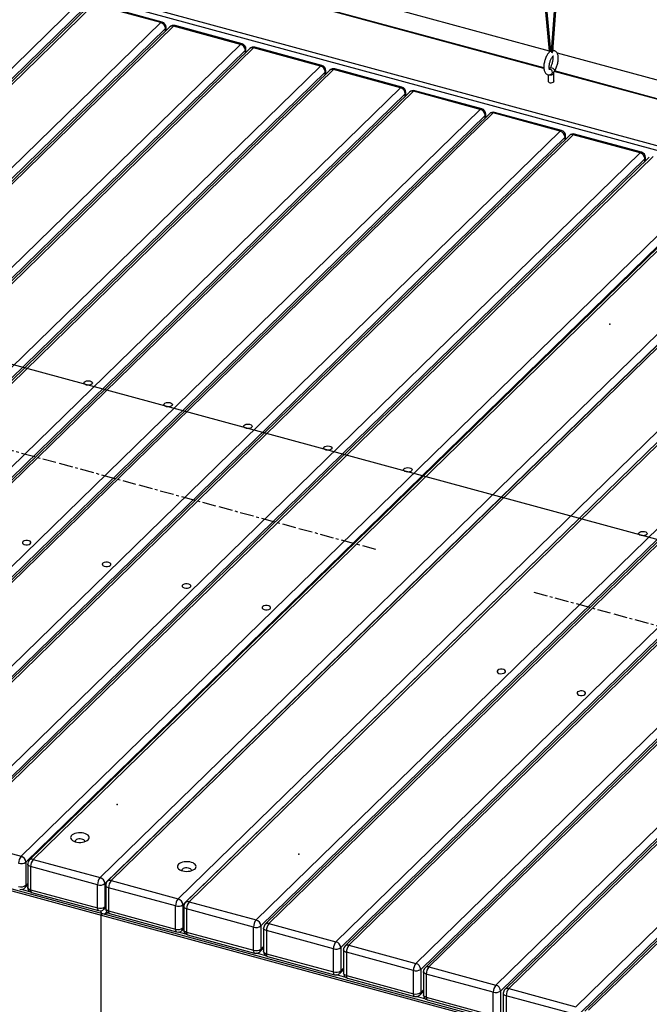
# Model space of a CAD drawing. Header units: millimetres. Extents: x -1584 to 1986, y -2679 to 1286.
# Tile 5 of 9: x 173 to 755, y -1621 to -711. Entities that reach past the tile are written whole.
import ezdxf

# ---------------------------------------------------------------- set-up
doc = ezdxf.new("R2010")
doc.units = ezdxf.units.MM
doc.header["$PDSIZE"] = -1
doc.linetypes.add('CENTERX2', pattern=[20.32, 12.7, -2.54, 2.54, -2.54])

msp = doc.modelspace()

# ---------------------------------------------------------------- linework, layer by layer
at = {"color": 7, "linetype": 'Continuous', "lineweight": 25}
for p, q in [((525.61, 733.32), (662.07, -739.78)), ((663.55, -739.55), (527.17, 732.69)), ((767.44, 629.81), (663.83, -740.12)), ((665.33, -740.13), (768.89, 629.15)), ((1751.22, -1096.22), (53.49, -634.81)), ((1752.82, -1100.98), (52.09, -638.75)), ((421.73, -673.96), (662.02, -739.27)), ((657.18, -755.79), (419.16, -691.1)), ((657.15, -755.25), (419.45, -690.64)), ((-416.69, -1323.69), (229.22, -693.27)), ((233.64, -698.75), (-412.27, -1329.18)), ((237.66, -697.22), (-408.24, -1327.64)), ((241.16, -696.51), (-404.75, -1326.94)), ((303.06, -713.34), (241.16, -696.51)), ((304.38, -712.8), (242.47, -695.97)), ((-342.84, -1343.76), (303.06, -713.34)), ((307.49, -718.82), (-338.42, -1349.25)), ((311.51, -717.29), (-334.39, -1347.71)), ((315, -716.58), (-330.9, -1347.01)), ((307.49, -721.22), (307.49, -718.82)), ((308.06, -720.65), (308.06, -717.62)), ((376.91, -733.41), (315, -716.58)), ((378.22, -732.87), (316.32, -716.04)), ((-268.99, -1363.83), (376.91, -733.41)), ((385.36, -737.36), (-260.55, -1367.78)), ((388.85, -736.65), (-257.05, -1367.08)), ((450.76, -753.48), (388.85, -736.65)), ((452.07, -752.94), (390.16, -736.11)), ((381.34, -738.89), (-264.57, -1369.32)), ((381.34, -741.29), (381.34, -738.89)), ((381.91, -740.72), (381.91, -737.69)), ((663.87, -739.58), (663.64, -739.67)), ((669.37, -741.26), (909.62, -806.56)), ((-195.14, -1383.9), (450.76, -753.48)), ((455.18, -758.97), (-190.72, -1389.39)), ((459.21, -757.43), (-186.7, -1387.85)), ((462.7, -756.72), (-183.2, -1387.15)), ((455.18, -761.36), (455.18, -758.97)), ((455.76, -760.79), (455.76, -757.76)), ((524.61, -773.55), (462.7, -756.72)), ((525.92, -773.01), (464.01, -756.18)), ((661.3, -761.54), (661.3, -768.08)), ((666.3, -768.08), (666.3, -760.31)), ((904.81, -823.09), (666.8, -758.41)), ((904.78, -822.55), (667.08, -757.95)), ((-121.3, -1403.97), (524.61, -773.55)), ((529.03, -779.04), (-116.87, -1409.46)), ((533.06, -777.5), (-112.85, -1407.93)), ((536.55, -776.79), (-109.36, -1407.22)), ((529.03, -781.43), (529.03, -779.04)), ((529.61, -780.87), (529.61, -777.83)), ((598.46, -793.62), (536.55, -776.79)), ((599.77, -793.08), (537.86, -776.25)), ((-47.45, -1424.04), (598.46, -793.62)), ((602.88, -799.11), (-43.02, -1429.53)), ((606.91, -797.57), (-39, -1428)), ((610.4, -796.86), (-35.51, -1427.29)), ((602.88, -801.5), (602.88, -799.11)), ((603.46, -800.94), (603.46, -797.9)), ((672.31, -813.69), (610.4, -796.86)), ((673.62, -813.15), (611.71, -796.32)), ((26.4, -1444.11), (672.31, -813.69)), ((676.73, -819.18), (30.82, -1449.6)), ((680.76, -817.64), (34.85, -1448.07)), ((684.25, -816.93), (38.34, -1447.36)), ((676.73, -821.57), (676.73, -819.18)), ((677.31, -821.01), (677.31, -817.97)), ((746.16, -833.76), (684.25, -816.93)), ((747.47, -833.22), (685.56, -816.39)), ((100.25, -1464.18), (746.16, -833.76)), ((754.61, -837.71), (108.7, -1468.14)), ((758.1, -837), (112.19, -1467.43)), ((750.58, -839.25), (104.67, -1469.67)), ((750.58, -841.64), (750.58, -839.25)), ((751.16, -841.08), (751.16, -838.05)), ((174.1, -1484.25), (820.01, -853.83)), ((824.43, -859.32), (178.52, -1489.74)), ((827.57, -857.54), (181.66, -1487.97)), ((831.06, -856.83), (185.16, -1487.26)), ((247.06, -1504.08), (892.97, -873.66)), ((897.39, -879.15), (251.49, -1509.57)), ((899.65, -877.13), (253.74, -1507.56)), ((903.14, -876.42), (257.24, -1506.85)), ((319.15, -1523.67), (965.05, -893.25)), ((969.47, -898.74), (323.57, -1529.16)), ((971.73, -896.72), (325.82, -1527.15)), ((975.22, -896.01), (329.32, -1526.44)), ((391.23, -1543.26), (1037.13, -912.84)), ((1041.55, -918.33), (395.65, -1548.75)), ((1045.58, -916.79), (399.67, -1547.22)), ((1049.07, -916.08), (403.16, -1546.51)), ((465.07, -1563.33), (1110.98, -932.91)), ((1119.43, -936.86), (473.52, -1567.29)), ((1122.92, -936.16), (477.01, -1566.58)), ((1115.4, -938.4), (469.5, -1568.82)), ((538.92, -1583.41), (827.72, -1301.53)), ((827.35, -1311.69), (543.35, -1588.89)), ((827.39, -1314.06), (547.37, -1587.36)), ((827.52, -1316.63), (550.86, -1586.65)), ((612.77, -1603.48), (853.13, -1368.88)), ((858.12, -1373.82), (617.19, -1608.96)), ((859.37, -1374.98), (621.22, -1607.43)), ((860.81, -1376.28), (624.71, -1606.72)), ((822.84, -1695.23), (-269.68, -1398.3)), ((824.07, -1693.81), (-269.24, -1396.68)), ((686.62, -1623.55), (908.57, -1406.92)), ((915.42, -1410.03), (691.04, -1629.03)), ((917.12, -1410.77), (695.07, -1627.5)), ((919.05, -1411.59), (698.56, -1626.79)), ((112.19, -1467.43), (174.1, -1484.25)), ((178.52, -1489.74), (178.52, -1511.17)), ((180.16, -1491.55), (180.16, -1512.97)), ((185.16, -1487.26), (247.06, -1504.08)), ((244.73, -1510.65), (182.82, -1493.82)), ((182.82, -1493.82), (182.82, -1515.25)), ((177.59, -1513.55), (180.16, -1511.05)), ((178.52, -1511.17), (180.16, -1509.58)), ((244.73, -1532.08), (244.73, -1510.65)), ((251.49, -1509.57), (251.49, -1531)), ((252.24, -1511.13), (252.24, -1532.56)), ((257.24, -1506.85), (319.15, -1523.67)), ((182.27, -1517.06), (174.52, -1514.95)), ((182.82, -1515.25), (244.73, -1532.08)), ((183.84, -1517.8), (245.75, -1534.62)), ((316.81, -1530.24), (254.9, -1513.41)), ((254.9, -1513.41), (254.9, -1534.84)), ((323.57, -1529.16), (323.57, -1550.59)), ((329.32, -1526.44), (391.23, -1543.26)), ((249.15, -1537.57), (247.75, -1538.93)), ((247.75, -1538.93), (247.75, -1890.37)), ((250.56, -1533.38), (252.24, -1531.74)), ((253.36, -1535.72), (250.96, -1538.06)), ((251.49, -1531), (252.24, -1530.27)), ((254.9, -1534.84), (316.81, -1551.67)), ((255.92, -1537.39), (317.83, -1554.21)), ((316.81, -1551.67), (316.81, -1530.24)), ((324.32, -1530.72), (324.32, -1552.15)), ((388.89, -1549.83), (326.98, -1533)), ((326.98, -1533), (326.98, -1554.43)), ((403.16, -1546.51), (465.07, -1563.33)), ((326.43, -1556.24), (319.57, -1554.37)), ((322.64, -1552.97), (324.32, -1551.33)), ((323.57, -1550.59), (324.32, -1549.86)), ((326.98, -1554.43), (388.89, -1571.26)), ((328, -1556.98), (389.91, -1573.8)), ((388.89, -1571.26), (388.89, -1549.83)), ((395.65, -1548.75), (395.65, -1570.18)), ((398.16, -1550.8), (398.16, -1572.22)), ((462.74, -1569.9), (400.83, -1553.07)), ((400.83, -1553.07), (400.83, -1574.5)), ((400.28, -1576.31), (391.65, -1573.96)), ((394.72, -1572.56), (398.16, -1569.19)), ((395.65, -1570.18), (398.16, -1567.72)), ((400.83, -1574.5), (462.74, -1591.33)), ((462.74, -1591.33), (462.74, -1569.9)), ((469.5, -1568.82), (469.5, -1590.25)), ((472.01, -1570.87), (472.01, -1592.29)), ((536.59, -1589.97), (474.68, -1573.14)), ((474.68, -1573.14), (474.68, -1594.57)), ((477.01, -1566.58), (538.92, -1583.41)), ((401.85, -1577.05), (463.76, -1593.87)), ((468.57, -1592.63), (472.01, -1589.26)), ((469.5, -1590.25), (472.01, -1587.79)), ((536.59, -1611.4), (536.59, -1589.97)), ((543.35, -1588.89), (543.35, -1610.32)), ((545.86, -1590.94), (545.86, -1612.37)), ((610.44, -1610.04), (548.53, -1593.21)), ((548.53, -1593.21), (548.53, -1614.64)), ((550.86, -1586.65), (612.77, -1603.48)), ((474.13, -1596.38), (465.49, -1594.03)), ((474.68, -1594.57), (536.59, -1611.4)), ((475.7, -1597.12), (537.61, -1613.95)), ((542.42, -1612.7), (545.86, -1609.33)), ((543.35, -1610.32), (545.86, -1607.87)), ((610.44, -1631.47), (610.44, -1610.04)), ((617.19, -1608.96), (617.19, -1630.39)), ((619.71, -1611.01), (619.71, -1632.44)), ((624.71, -1606.72), (686.62, -1623.55)), ((547.98, -1616.45), (539.34, -1614.1)), ((548.53, -1614.64), (610.44, -1631.47)), ((549.55, -1617.19), (611.46, -1634.02)), ((684.29, -1630.11), (622.38, -1613.28)), ((622.38, -1613.28), (622.38, -1634.71))]:
    msp.add_line(p, q, dxfattribs=at)
at = {"color": 7, "linetype": 'Continuous'}
msp.add_line((1804.21, -1474.8), (35.38, -994.07), dxfattribs=at)
at = {"color": 7, "linetype": 'CENTERX2'}
for p, q in [((135.33, -1100.73), (206.08, -1119.96)), ((209.18, -1120.8), (279.93, -1140.03)), ((283.02, -1140.87), (353.78, -1160.1)), ((356.87, -1160.95), (427.63, -1180.17)), ((430.72, -1181.02), (501.48, -1200.25)), ((647.85, -1240.03), (718.6, -1259.25)), ((721.7, -1260.1), (792.45, -1279.33))]:
    msp.add_line(p, q, dxfattribs=at)
at = {"color": 7, "linetype": 'Continuous', "lineweight": 25, "flags": 128}
for points in [[(663.55, -739.55), (663.55, -739.6), (663.47, -739.74), (663.28, -739.86), (663.03, -739.96), (662.74, -740.01), (662.46, -740.01), (662.24, -739.95), (662.1, -739.85), (662.07, -739.78)], [(663.83, -740.1), (663.86, -740.24), (664, -740.37), (664.23, -740.47), (664.51, -740.51), (664.8, -740.5), (665.06, -740.43), (665.24, -740.31), (665.32, -740.16), (665.33, -740.13)], [(662.79, -755.37), (663.08, -755.1), (663.74, -754.91), (664.56, -755), (665.43, -755.37), (666.21, -755.95), (666.78, -756.66), (667.06, -757.39)], [(666.01, -760.91), (666.29, -760.43), (666.3, -760.32)], [(667.06, -757.39), (667.01, -758.03), (666.91, -758.21)], [(661.3, -766.9), (661.11, -767.2), (661.09, -767.72), (661.43, -768.21), (662.09, -768.6), (662.99, -768.84), (663.99, -768.9), (664.97, -768.77), (665.79, -768.47), (666.34, -768.03), (666.55, -767.53), (666.39, -767.01), (666.3, -766.9)], [(236.16, -1469.09), (236.82, -1468.26), (237.13, -1467.37), (237.1, -1466.47), (236.71, -1465.59), (235.98, -1464.77), (234.95, -1464.04), (233.66, -1463.43), (232.16, -1462.97), (230.5, -1462.68), (228.77, -1462.56), (227.02, -1462.63), (225.34, -1462.87), (223.78, -1463.28), (222.42, -1463.85), (221.31, -1464.55), (220.49, -1465.34), (220, -1466.21), (219.86, -1467.11), (220.08, -1468), (220.64, -1468.86), (221.52, -1469.64), (222.69, -1470.31), (224.09, -1470.84), (225.68, -1471.22), (227.38, -1471.43), (229.13, -1471.46), (230.86, -1471.3), (232.49, -1470.97), (233.95, -1470.48), (235.19, -1469.84), (236.16, -1469.09)], [(232.98, -1470.83), (233, -1470.37), (232.71, -1469.73), (232.08, -1469.16), (231.16, -1468.7), (230.02, -1468.39), (228.77, -1468.26), (227.49, -1468.31), (226.3, -1468.55), (225.29, -1468.96), (224.53, -1469.49), (224.1, -1470.11), (224.03, -1470.77), (224.04, -1470.83)], [(182.82, -1493.82), (182, -1493.54), (181.31, -1493.19), (180.76, -1492.77), (180.38, -1492.31), (180.18, -1491.81), (180.16, -1491.55)], [(319.47, -1491.74), (318.82, -1492.57), (318.5, -1493.46), (318.54, -1494.36), (318.93, -1495.24), (319.65, -1496.06), (320.68, -1496.79), (321.98, -1497.39), (323.48, -1497.85), (325.13, -1498.15), (326.87, -1498.27), (328.62, -1498.2), (330.3, -1497.96), (331.85, -1497.54), (333.22, -1496.98), (334.33, -1496.28), (335.14, -1495.48), (335.63, -1494.62), (335.77, -1493.72), (335.56, -1492.83), (335, -1491.97), (334.12, -1491.19), (332.95, -1490.52), (331.54, -1489.98), (329.96, -1489.6), (328.25, -1489.4), (326.5, -1489.37), (324.78, -1489.53), (323.15, -1489.86), (321.69, -1490.35), (320.44, -1490.98), (319.47, -1491.74)], [(331.6, -1497.63), (331.61, -1497.17), (331.32, -1496.53), (330.69, -1495.96), (329.77, -1495.5), (328.64, -1495.19), (327.38, -1495.06), (326.11, -1495.11), (324.91, -1495.35), (323.9, -1495.76), (323.15, -1496.29)], [(254.9, -1513.41), (254.08, -1513.13), (253.39, -1512.78), (252.84, -1512.36), (252.46, -1511.9), (252.26, -1511.4), (252.24, -1511.13)], [(182.82, -1515.25), (182, -1514.97), (181.31, -1514.62), (180.76, -1514.2), (180.38, -1513.73), (180.18, -1513.24), (180.16, -1512.97)], [(254.9, -1534.84), (254.08, -1534.56), (253.39, -1534.21), (252.84, -1533.79), (252.46, -1533.32), (252.26, -1532.83), (252.24, -1532.56)], [(254.9, -1534.84), (254.95, -1535.63), (255.08, -1536.31), (255.3, -1536.84), (255.59, -1537.21), (255.92, -1537.39)], [(326.98, -1533), (326.16, -1532.72), (325.47, -1532.37), (324.92, -1531.95), (324.54, -1531.49), (324.34, -1530.99), (324.32, -1530.72)], [(316.81, -1551.67), (316.86, -1552.46), (316.99, -1553.13), (317.2, -1553.66), (317.5, -1554.03), (317.83, -1554.21)], [(326.98, -1554.43), (326.16, -1554.15), (325.47, -1553.8), (324.92, -1553.38), (324.54, -1552.91), (324.34, -1552.42), (324.32, -1552.15)], [(326.98, -1554.43), (327.03, -1555.22), (327.16, -1555.9), (327.38, -1556.43), (327.67, -1556.79), (328, -1556.98)], [(400.83, -1553.07), (400.01, -1552.79), (399.32, -1552.44), (398.77, -1552.02), (398.39, -1551.56), (398.19, -1551.06), (398.16, -1550.8)], [(388.89, -1571.26), (388.94, -1572.05), (389.07, -1572.72), (389.28, -1573.25), (389.58, -1573.62), (389.91, -1573.8)], [(400.83, -1574.5), (400.01, -1574.22), (399.32, -1573.87), (398.77, -1573.45), (398.39, -1572.99), (398.19, -1572.49), (398.16, -1572.22)], [(400.83, -1574.5), (400.88, -1575.29), (401.01, -1575.97), (401.22, -1576.5), (401.51, -1576.87), (401.85, -1577.05)], [(474.68, -1573.14), (473.86, -1572.87), (473.17, -1572.51), (472.62, -1572.09), (472.24, -1571.63), (472.04, -1571.13), (472.01, -1570.87)], [(462.74, -1591.33), (462.79, -1592.12), (462.92, -1592.79), (463.13, -1593.32), (463.42, -1593.69), (463.76, -1593.87)], [(474.68, -1594.57), (473.86, -1594.29), (473.17, -1593.94), (472.62, -1593.52), (472.24, -1593.06), (472.04, -1592.56), (472.01, -1592.29)], [(548.53, -1593.21), (547.71, -1592.94), (547.01, -1592.58), (546.47, -1592.16), (546.09, -1591.7), (545.89, -1591.2), (545.86, -1590.94)], [(474.68, -1594.57), (474.73, -1595.36), (474.86, -1596.04), (475.07, -1596.57), (475.36, -1596.94), (475.7, -1597.12)], [(536.59, -1611.4), (536.63, -1612.19), (536.77, -1612.86), (536.98, -1613.4), (537.27, -1613.76), (537.61, -1613.95)], [(622.38, -1613.28), (621.56, -1613.01), (620.86, -1612.65), (620.31, -1612.23), (619.93, -1611.77), (619.74, -1611.27), (619.71, -1611.01)], [(548.53, -1614.64), (547.71, -1614.36), (547.01, -1614.01), (546.47, -1613.59), (546.09, -1613.13), (545.89, -1612.63), (545.86, -1612.37)], [(548.53, -1614.64), (548.57, -1615.44), (548.71, -1616.11), (548.92, -1616.64), (549.21, -1617.01), (549.55, -1617.19)]]:
    msp.add_lwpolyline(points, dxfattribs=at)
at = {"color": 7, "linetype": 'Continuous', "flags": 128}
for points in [[(233.22, -1048.04), (232.35, -1047.37), (232.04, -1046.58), (232.34, -1045.79), (233.2, -1045.12), (234.5, -1044.68), (236.03, -1044.52), (237.56, -1044.67), (238.86, -1045.12), (239.73, -1045.78), (240.04, -1046.57), (239.74, -1047.36), (238.88, -1048.03), (237.58, -1048.48), (236.05, -1048.64), (234.52, -1048.48), (233.22, -1048.04)], [(307.07, -1068.11), (306.2, -1067.44), (305.89, -1066.65), (306.19, -1065.87), (307.05, -1065.2), (308.35, -1064.75), (309.88, -1064.59), (311.41, -1064.74), (312.71, -1065.19), (313.58, -1065.85), (313.89, -1066.64), (313.59, -1067.43), (312.73, -1068.1), (311.43, -1068.55), (309.9, -1068.71), (308.37, -1068.55), (307.07, -1068.11)], [(380.92, -1088.18), (380.05, -1087.51), (379.74, -1086.72), (380.04, -1085.94), (380.9, -1085.27), (382.2, -1084.82), (383.73, -1084.66), (385.26, -1084.81), (386.56, -1085.26), (387.43, -1085.92), (387.74, -1086.71), (387.44, -1087.5), (386.58, -1088.17), (385.28, -1088.62), (383.75, -1088.78), (382.22, -1088.62), (380.92, -1088.18)], [(454.77, -1108.25), (453.9, -1107.58), (453.59, -1106.8), (453.89, -1106.01), (454.75, -1105.34), (456.05, -1104.89), (457.57, -1104.73), (459.11, -1104.88), (460.41, -1105.33), (461.28, -1105.99), (461.59, -1106.78), (461.29, -1107.57), (460.42, -1108.24), (459.13, -1108.69), (457.6, -1108.85), (456.07, -1108.69), (454.77, -1108.25)], [(528.62, -1128.32), (527.75, -1127.65), (527.44, -1126.87), (527.74, -1126.08), (528.6, -1125.41), (529.89, -1124.96), (531.42, -1124.8), (532.96, -1124.95), (534.26, -1125.4), (535.13, -1126.06), (535.44, -1126.85), (535.14, -1127.64), (534.27, -1128.31), (532.98, -1128.76), (531.45, -1128.92), (529.92, -1128.76), (528.62, -1128.32)], [(745.74, -1187.33), (744.87, -1186.66), (744.56, -1185.88), (744.86, -1185.09), (745.72, -1184.42), (747.02, -1183.97), (748.55, -1183.81), (750.08, -1183.96), (751.38, -1184.41), (752.25, -1185.07), (752.56, -1185.86), (752.26, -1186.65), (751.4, -1187.32), (750.1, -1187.77), (748.57, -1187.93), (747.04, -1187.77), (745.74, -1187.33)], [(179.97, -1192.17), (178.41, -1192.17), (176.97, -1192.49), (175.87, -1193.06), (175.29, -1193.8), (175.3, -1194.61), (175.91, -1195.35), (177.02, -1195.91), (178.46, -1196.21), (180.02, -1196.21), (181.46, -1195.89), (182.56, -1195.32), (183.14, -1194.58), (183.13, -1193.77), (182.52, -1193.03), (181.41, -1192.47), (179.97, -1192.17)], [(253.81, -1212.24), (252.25, -1212.24), (250.82, -1212.56), (249.72, -1213.13), (249.13, -1213.87), (249.15, -1214.68), (249.75, -1215.42), (250.87, -1215.98), (252.31, -1216.28), (253.87, -1216.28), (255.31, -1215.96), (256.41, -1215.39), (256.99, -1214.65), (256.98, -1213.84), (256.37, -1213.1), (255.26, -1212.54), (253.81, -1212.24)], [(327.66, -1232.31), (326.1, -1232.31), (324.67, -1232.63), (323.57, -1233.2), (322.98, -1233.94), (323, -1234.75), (323.6, -1235.49), (324.72, -1236.05), (326.16, -1236.35), (327.72, -1236.35), (329.16, -1236.04), (330.26, -1235.46), (330.84, -1234.72), (330.83, -1233.91), (330.22, -1233.17), (329.11, -1232.61), (327.66, -1232.31)], [(401.51, -1252.38), (399.95, -1252.38), (398.51, -1252.7), (397.42, -1253.27), (396.83, -1254.01), (396.84, -1254.82), (397.45, -1255.56), (398.56, -1256.12), (400.01, -1256.43), (401.57, -1256.42), (403.01, -1256.11), (404.1, -1255.53), (404.69, -1254.79), (404.68, -1253.98), (404.07, -1253.24), (402.96, -1252.68), (401.51, -1252.38)], [(618.64, -1311.39), (617.08, -1311.39), (615.64, -1311.71), (614.54, -1312.28), (613.96, -1313.02), (613.97, -1313.83), (614.58, -1314.57), (615.69, -1315.13), (617.14, -1315.44), (618.7, -1315.43), (620.13, -1315.12), (621.23, -1314.54), (621.82, -1313.8), (621.8, -1312.99), (621.2, -1312.25), (620.08, -1311.69), (618.64, -1311.39)], [(692.49, -1331.46), (690.93, -1331.46), (689.49, -1331.78), (688.39, -1332.35), (687.81, -1333.1), (687.82, -1333.9), (688.43, -1334.64), (689.54, -1335.2), (690.98, -1335.51), (692.55, -1335.5), (693.98, -1335.19), (695.08, -1334.61), (695.66, -1333.87), (695.65, -1333.06), (695.04, -1332.32), (693.93, -1331.76), (692.49, -1331.46)]]:
    msp.add_lwpolyline(points, dxfattribs=at)
at = {"color": 7, "linetype": 'Continuous', "lineweight": 25}
for centre, radius, start, end in [((304.16, -714.13), 1.35, 80.73183, 143.96753), ((301.42, -719.18), 6.07, 3.39156, 74.33381), ((303.06, -717.62), 5, 360, 74.79549), ((306.41, -717.56), 1.66, 310.64064, 357.99746), ((315, -720.87), 5, 74.79549, 134.30503), ((313.87, -719.98), 3.58, 71.58383, 131.32619), ((316.1, -717.38), 1.35, 80.73183, 143.96753), ((378.01, -734.2), 1.35, 80.73183, 143.96753), ((375.27, -739.25), 6.07, 3.39156, 74.33381), ((376.91, -737.69), 5, 0, 74.79549), ((388.85, -740.94), 5, 74.79549, 134.30503), ((387.72, -740.05), 3.58, 71.58383, 131.32619), ((389.95, -737.45), 1.35, 80.73183, 143.96753), ((380.25, -737.63), 1.66, 310.64064, 357.99746), ((451.86, -754.27), 1.35, 80.73183, 143.96753), ((449.12, -759.32), 6.07, 3.39156, 74.33381), ((450.76, -757.76), 5, 0, 74.79549), ((454.1, -757.71), 1.66, 310.64064, 357.99746), ((462.7, -761.01), 5, 74.79549, 134.30503), ((461.57, -760.12), 3.58, 71.58383, 131.32619), ((463.8, -757.52), 1.35, 80.73183, 143.96753), ((662.43, -759.05), 2.67, 352.9094, 92.21972), ((663.79, -757.78), 3.84, 253.9642, 305.4227), ((663.1, -759.23), 1.99, 300.1086, 355.82331), ((525.7, -774.34), 1.35, 80.73183, 143.96753), ((522.97, -779.39), 6.07, 3.39156, 74.33381), ((524.61, -777.83), 5, 360, 74.79549), ((527.95, -777.78), 1.66, 310.64064, 357.99746), ((536.55, -781.08), 5, 74.79549, 134.30503), ((535.42, -780.19), 3.58, 71.58383, 131.32619), ((537.64, -777.59), 1.35, 80.73183, 143.96753), ((599.55, -794.41), 1.35, 80.73183, 143.96753), ((596.82, -799.47), 6.07, 3.39156, 74.33381), ((598.46, -797.9), 5, 0, 74.79549), ((601.8, -797.85), 1.66, 310.64064, 357.99746), ((610.4, -801.15), 5, 74.79549, 134.30503), ((609.27, -800.26), 3.58, 71.58383, 131.32619), ((611.49, -797.66), 1.35, 80.73183, 143.96753), ((673.4, -814.48), 1.35, 80.73183, 143.96753), ((670.67, -819.54), 6.07, 3.39156, 74.33381), ((672.31, -817.97), 5, 360, 74.79549), ((675.65, -817.92), 1.66, 310.64064, 357.99746), ((684.25, -821.22), 5, 74.79549, 134.30503), ((683.12, -820.33), 3.58, 71.58383, 131.32619), ((685.34, -817.73), 1.35, 80.73183, 143.96753), ((747.25, -834.56), 1.35, 80.73183, 143.96753), ((744.52, -839.61), 6.07, 3.39156, 74.33381), ((746.16, -838.05), 5, 0, 74.79549), ((749.5, -837.99), 1.66, 310.64064, 357.99746), ((181.99, -1490.76), 10.22, 140.51294, 180.34344), ((172.46, -1490.1), 6.07, 3.39156, 74.33381), ((174.06, -1483.46), 7.71, 252.69603, 305.39891), ((185.16, -1491.55), 5, 134.30503, 180), ((184.01, -1490.6), 3.53, 71.12277, 131.78725), ((193.05, -1493.76), 10.22, 140.51294, 180.34344), ((324.01, -1497.37), 1.38, 128.79926, 190.77384), ((174.06, -1504.89), 7.71, 252.69603, 305.39891), ((175.3, -1511.28), 3.23, 315.35447, 1.91129), ((254.96, -1510.59), 10.22, 140.51294, 180.34344), ((247.02, -1503.29), 7.71, 252.69603, 305.39891), ((245.43, -1509.93), 6.07, 3.39156, 74.33381), ((257.24, -1511.13), 5, 134.30503, 180), ((256.09, -1510.19), 3.53, 71.12277, 131.78725), ((265.13, -1513.35), 10.22, 140.51294, 180.34344), ((174.1, -1509.97), 5, 254.79549, 314.30503), ((185.16, -1512.97), 5, 180, 254.79549), ((185.33, -1515.72), 2.55, 169.35156, 234.37442), ((327.04, -1530.18), 10.22, 140.51294, 180.34344), ((319.1, -1522.88), 7.71, 252.69603, 305.39891), ((317.51, -1529.52), 6.07, 3.39156, 74.33381), ((329.32, -1530.72), 5, 134.30503, 180), ((328.17, -1529.78), 3.53, 71.12277, 131.78725), ((337.21, -1532.94), 10.22, 140.51294, 180.34344), ((247.24, -1532.55), 2.55, 169.35156, 234.37442), ((247.02, -1524.72), 7.71, 252.69603, 305.39891), ((247.06, -1529.8), 5, 254.79549, 314.30503), ((237.15, -1540.59), 11.85, 15.56128, 29.31731), ((248.26, -1531.11), 3.23, 315.35447, 1.91129), ((255.83, -1545.1), 8.49, 98.62891, 124.26475), ((257.24, -1532.56), 5, 180, 254.79549), ((399.12, -1549.77), 10.22, 140.51294, 180.34344), ((389.59, -1549.11), 6.07, 3.39156, 74.33381), ((403.16, -1550.8), 5, 134.30503, 180), ((402.02, -1549.85), 3.53, 71.12277, 131.78725), ((411.06, -1553.01), 10.22, 140.51294, 180.34344), ((319.1, -1544.31), 7.71, 252.69603, 305.39891), ((319.15, -1549.39), 5, 254.79549, 314.30503), ((320.34, -1550.7), 3.23, 315.35447, 1.91129), ((329.32, -1552.15), 5, 180, 254.79549), ((391.18, -1542.47), 7.71, 252.69603, 305.39891), ((472.97, -1569.84), 10.22, 140.51294, 180.34344), ((463.43, -1569.18), 6.07, 3.39156, 74.33381), ((391.18, -1563.9), 7.71, 252.69603, 305.39891), ((391.23, -1568.98), 5, 254.79549, 314.30503), ((392.42, -1570.29), 3.23, 315.35447, 1.91129), ((403.16, -1572.22), 5, 180, 254.79549), ((465.03, -1562.54), 7.71, 252.69603, 305.39891), ((477.01, -1570.87), 5, 134.30503, 180), ((475.87, -1569.92), 3.53, 71.12277, 131.78725), ((484.9, -1573.08), 10.22, 140.51294, 180.34344), ((546.81, -1589.91), 10.22, 140.51294, 180.34344), ((537.28, -1589.25), 6.07, 3.39156, 74.33381), ((465.03, -1583.97), 7.71, 252.69603, 305.39891), ((465.07, -1589.05), 5, 254.79549, 314.30503), ((466.27, -1590.36), 3.23, 315.35447, 1.91129), ((477.01, -1592.29), 5, 180, 254.79549), ((538.88, -1582.61), 7.71, 252.69603, 305.39891), ((550.86, -1590.94), 5, 134.30503, 180), ((549.72, -1589.99), 3.53, 71.12277, 131.78725), ((558.75, -1593.15), 10.22, 140.51294, 180.34344), ((538.88, -1604.04), 7.71, 252.69603, 305.39891), ((540.12, -1610.43), 3.23, 315.35447, 1.91129), ((620.66, -1609.98), 10.22, 140.51294, 180.34344), ((612.73, -1602.68), 7.71, 252.69603, 305.39891), ((611.13, -1609.32), 6.07, 3.39156, 74.33381), ((624.71, -1611.01), 5, 134.30503, 180), ((623.57, -1610.06), 3.53, 71.12277, 131.78725), ((632.6, -1613.22), 10.22, 140.51294, 180.34344), ((538.92, -1609.12), 5, 254.79549, 314.30503), ((550.86, -1612.37), 5, 180, 254.79549)]:
    msp.add_arc(centre, radius, start, end, dxfattribs=at)
for points, knots in [([(662.38, -740.57), (662.14, -740.79), (661.53, -741.34), (660.67, -742.47), (659.78, -743.93), (659, -745.56), (658.34, -747.29), (657.8, -749.08), (657.41, -750.9), (657.16, -752.7), (657.07, -754.45), (657.16, -756.11), (657.43, -757.62), (657.9, -758.9), (658.52, -759.94), (659.31, -760.74), (660.27, -761.32), (661.36, -761.61), (662.47, -761.58), (663.38, -761.33), (663.9, -761.06), (664.1, -760.96)], [0, 0, 0, 0, 0.040163, 0.101066, 0.162119, 0.221799, 0.280489, 0.33869, 0.396825, 0.455207, 0.514246, 0.574539, 0.63693, 0.694322, 0.744928, 0.790841, 0.83457, 0.881799, 0.926602, 0.971092, 1, 1, 1, 1]), ([(662.07, -739.78), (662.1, -739.9), (662.14, -740.14), (662.28, -740.46), (662.42, -740.63), (662.47, -740.69)], [0, 0, 0, 0, 0.3711647, 0.7603583, 1, 1, 1, 1]), ([(662.5, -756.84), (662.5, -756.84), (662.52, -756.87), (662.39, -756.65), (662.25, -756.14), (662.12, -755.34), (662.09, -754.3), (662.16, -753.05), (662.36, -751.66), (662.68, -750.2), (663.12, -748.76), (663.65, -747.4), (664.24, -746.21), (664.84, -745.24), (665.38, -744.57), (665.79, -744.19), (666.01, -744.08), (665.97, -744.09), (665.96, -744.09)], [0, 0, 0, 0, 0.019992, 0.079753, 0.140347, 0.204376, 0.272427, 0.343758, 0.417359, 0.492307, 0.567836, 0.643198, 0.717597, 0.790259, 0.860299, 0.920185, 0.983851, 1, 1, 1, 1]), ([(665.35, -744.63), (665.39, -744.8), (665.47, -745.2), (665.52, -746.13), (665.48, -747.32), (665.31, -748.69), (665.01, -750.13), (664.6, -751.59), (664.09, -752.97), (663.53, -754.18), (663.08, -754.95), (662.85, -755.3), (662.8, -755.37)], [0, 0, 0, 0, 0.070878, 0.175132, 0.284842, 0.398464, 0.514508, 0.63173, 0.749021, 0.865082, 0.970264, 1, 1, 1, 1]), ([(663.84, -740), (663.83, -739.99), (663.81, -739.98), (663.76, -739.95), (663.71, -739.91), (663.66, -739.86), (663.62, -739.8), (663.59, -739.74), (663.57, -739.68), (663.56, -739.62), (663.56, -739.59), (663.56, -739.57)], [0, 0, 0, 0, 0.153103, 0.267439, 0.383842, 0.500331, 0.614217, 0.722807, 0.823981, 0.916488, 1, 1, 1, 1]), ([(664.89, -741.09), (664.95, -741.03), (665.11, -740.88), (665.27, -740.55), (665.31, -740.27), (665.33, -740.13)], [0, 0, 0, 0, 0.246732, 0.624695, 1, 1, 1, 1]), ([(666.91, -758.21), (667.07, -757.97), (667.53, -757.27), (668.23, -755.97), (668.95, -754.29), (669.55, -752.52), (670.02, -750.71), (670.34, -748.9), (670.51, -747.12), (670.51, -745.41), (670.33, -743.79), (669.95, -742.37), (669.39, -741.2), (668.67, -740.29), (667.81, -739.61), (666.79, -739.2), (665.95, -739.06), (665.5, -739.14), (665.4, -739.16)], [0, 0, 0, 0, 0.038578, 0.112461, 0.184926, 0.256495, 0.327731, 0.3991, 0.470985, 0.544007, 0.61904, 0.697232, 0.76302, 0.821445, 0.875954, 0.929036, 0.985008, 1, 1, 1, 1]), ([(662.8, -755.37), (662.67, -755.55), (662.49, -755.83), (662.35, -756.15), (662.3, -756.26)], [0, 0, 0, 0, 0.659995, 1, 1, 1, 1]), ([(666.3, -760.31), (666.31, -760.23), (666.31, -760.06), (666.36, -759.68), (666.47, -759.21), (666.62, -758.76), (666.78, -758.42), (666.88, -758.26), (666.91, -758.22), (666.91, -758.21)], [0, 0, 0, 0, 0.126764, 0.289876, 0.476185, 0.675519, 0.84196, 0.983677, 1, 1, 1, 1])]:
    msp.add_open_spline(points, degree=3, knots=knots, dxfattribs=at)
at = {"color": 7, "linetype": 'Continuous'}
for p in [(718.05, -992.21), (262.79, -1436.56), (430.83, -1482.23)]:
    msp.add_point(p, dxfattribs=at)

doc.saveas('drawing.dxf')
